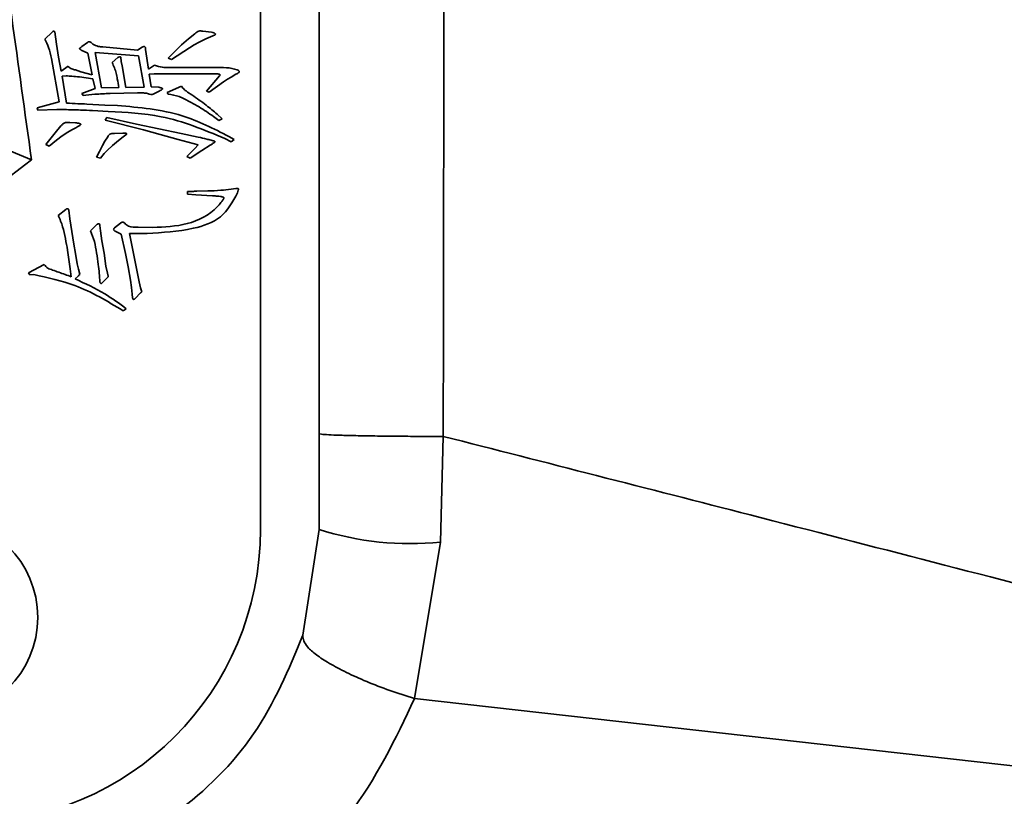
# Model space of a CAD drawing. Header units: millimetres. Extents: x 0 to 297, y 0 to 210.
# Tile 43 of 61: x 250.301 to 251.141, y 125.274 to 125.936. Entities that reach past the tile are written whole.
import ezdxf

# ---------------------------------------------------------------- set-up
doc = ezdxf.new("R2010")
doc.units = ezdxf.units.MM
doc.layers.add('尺寸线', color=6, linetype='Continuous')
doc.styles.add('SLDTEXTSTYLE1', font='TXT', dxfattribs={"width": 0.7})
doc.dimstyles.new('SLDDIMSTYLE5', dxfattribs={"dimtxt": 3.5, "dimasz": 2, "dimexe": 0, "dimexo": 0.0625, "dimgap": 0.875, "dimtad": 0, "dimtih": 1, "dimtoh": 1, "dimlfac": 20, "dimrnd": 1e-09, "dimzin": 12, "dimdsep": 46, "dimtxsty": 'SLDTEXTSTYLE1', "dimsah": 1, "dimcen": 0, "dimadec": 0, "dimazin": 3, "dimtfac": 1, "dimtmove": 0, "dimatfit": 3, "dimfxl": 1, "dimfrac": 2, "dimtolj": 1, "dimtzin": 12, "dimarcsym": 0})

# ---------------------------------------------------------------- blocks, each defined once
blk = doc.blocks.new('_D_17')
at = {"layer": '尺寸线', "transparency": 16777216}
for p, q in [((250.43901, 167.65042), (251.80134, 170.15232)), ((251.80134, 170.15232), (265.40599, 170.15232)), ((206.44314, 86.85213), (250.43901, 167.65042)), ((206.44314, 86.85213), (205.2476, 84.65653))]:
    blk.add_line(p, q, dxfattribs=at)
for points in [[(250.43901, 167.65042), (251.70283, 169.23953), (251.08806, 169.57428)], [(206.44314, 86.85213), (205.17932, 85.26302), (205.79409, 84.92827)]]:
    blk.add_solid(points, dxfattribs=at)
at = {"layer": '尺寸线', "transparency": 16777216, "char_height": 3.5, "attachment_point": 1, "style": 'SLDTEXTSTYLE1'}
for s, insert in [('%%c', (253.38884, 174.66406)), ('1840', (257.25877, 174.66406))]:
    blk.add_mtext(s, dxfattribs=dict(at, insert=insert))
blk = doc.blocks.new('_D_18')
at = {"layer": '尺寸线', "transparency": 16777216}
for p, q in [((242.91464, 135.68209), (247.88926, 138.57979)), ((247.88926, 138.57979), (259.45711, 138.57979)), ((213.96752, 118.82047), (242.91464, 135.68209)), ((213.96752, 118.82047), (211.80728, 117.56214))]:
    blk.add_line(p, q, dxfattribs=at)
for points in [[(242.91464, 135.68209), (244.81899, 136.38632), (244.46666, 136.99118)], [(213.96752, 118.82047), (212.06316, 118.11624), (212.4155, 117.51137)]]:
    blk.add_solid(points, dxfattribs=at)
at = {"layer": '尺寸线', "transparency": 16777216, "char_height": 3.5, "attachment_point": 1, "style": 'SLDTEXTSTYLE1'}
for s, insert in [('%%c', (249.47676, 143.09153)), ('670', (253.34669, 143.09153))]:
    blk.add_mtext(s, dxfattribs=dict(at, insert=insert))

msp = doc.modelspace()

# ---------------------------------------------------------------- linework, layer by layer
at = {"color": 7, "linetype": 'Continuous', "lineweight": 35}
for p, q in [((250.506348, 125.5012766), (250.506348, 129.0012766)), ((250.3224647, 125.9193308), (250.3285393, 125.9254055)), ((250.3309473, 125.925597), (250.3324249, 125.9150622)), ((250.4390049, 125.9145149), (250.4449154, 125.9196866)), ((250.4449154, 125.9196866), (250.4502786, 125.9239279)), ((250.4596916, 125.9196866), (250.4541368, 125.9167313)), ((250.4572836, 125.9261443), (250.4646717, 125.9252413)), ((250.4637414, 125.9213557), (250.4596916, 125.9196866)), ((250.4676269, 125.9230249), (250.4637414, 125.9213557)), ((250.3324249, 125.9150622), (250.3340941, 125.9041716)), ((250.3592136, 125.9073184), (250.3534947, 125.9100821)), ((250.3538504, 125.9130373), (250.3586663, 125.9165398)), ((250.3617857, 125.9165398), (250.3632633, 125.9150622)), ((250.3719649, 125.9128457), (250.4015172, 125.9098905)), ((250.4015172, 125.9098905), (250.4053755, 125.91249)), ((250.4081665, 125.9122985), (250.4083307, 125.9104651)), ((250.4083307, 125.9104651), (250.4109302, 125.8938283)), ((250.4275397, 125.9032412), (250.4358582, 125.9113681)), ((250.4458458, 125.9119428), (250.4303308, 125.9019552)), ((250.4358582, 125.9113681), (250.4390049, 125.9145149)), ((250.4498955, 125.9145149), (250.4458458, 125.9119428)), ((250.4541368, 125.9167313), (250.4498955, 125.9145149)), ((250.3346413, 125.8659451), (250.3279921, 125.9028855)), ((250.3340941, 125.9041716), (250.3363105, 125.8921591)), ((250.3629076, 125.8890397), (250.3592136, 125.9073184)), ((250.3653156, 125.9080572), (250.370843, 125.877766)), ((250.4024202, 125.9051019), (250.3653156, 125.9080572)), ((250.3797087, 125.899383), (250.3846888, 125.9036243)), ((250.3870968, 125.9041716), (250.387644, 125.9004775)), ((250.4072362, 125.8783133), (250.4024202, 125.9051019)), ((250.4303308, 125.9019552), (250.4275397, 125.9032412)), ((250.3363105, 125.8921591), (250.342221, 125.8962362)), ((250.3484872, 125.8930895), (250.3531116, 125.8916118)), ((250.387644, 125.9004775), (250.3883828, 125.8967835)), ((250.3883828, 125.8967835), (250.3915296, 125.8781217)), ((250.4109302, 125.8938283), (250.4159103, 125.8973308)), ((250.4364054, 125.8951143), (250.4678185, 125.8951143)), ((250.3405518, 125.8881093), (250.3370493, 125.8879178)), ((250.3370493, 125.8879178), (250.3409349, 125.8648232)), ((250.3634549, 125.8855098), (250.3518255, 125.887179)), ((250.3531116, 125.8916118), (250.3629076, 125.8890397)), ((250.3653156, 125.8773829), (250.3634549, 125.8855098)), ((250.4155546, 125.8899427), (250.4112859, 125.8893954)), ((250.4112859, 125.8893954), (250.4131466, 125.8786964)), ((250.4584055, 125.8899427), (250.4155546, 125.8899427)), ((250.4604304, 125.8751665), (250.4715125, 125.8881093)), ((250.4783534, 125.8851541), (250.4748235, 125.8829377)), ((250.4813086, 125.8869874), (250.4783534, 125.8851541)), ((250.4853584, 125.8893954), (250.4813086, 125.8869874)), ((250.3540419, 125.8729501), (250.3653156, 125.8773829)), ((250.370843, 125.877766), (250.3856192, 125.8781217)), ((250.3915296, 125.8781217), (250.4072362, 125.8783133)), ((250.4131466, 125.8786964), (250.4196044, 125.8783133)), ((250.4266367, 125.8738804), (250.4390049, 125.8794352)), ((250.4748235, 125.8829377), (250.4626468, 125.874072)), ((250.3549723, 125.8714724), (250.3540419, 125.8729501)), ((250.4015172, 125.8735247), (250.3780395, 125.8731416)), ((250.4199875, 125.8751665), (250.4164576, 125.8733332)), ((250.4275397, 125.8725943), (250.4266367, 125.8738804)), ((250.4441766, 125.8742635), (250.4478706, 125.8718555)), ((250.4626468, 125.874072), (250.4604304, 125.8751665)), ((250.3158154, 125.8609649), (250.3346413, 125.8659451)), ((250.3163627, 125.8589127), (250.3158154, 125.8609649)), ((250.3580917, 125.8640844), (250.3736067, 125.8631814)), ((250.3736067, 125.8631814), (250.3843331, 125.8627983)), ((250.3326165, 125.8594873), (250.3163627, 125.8589127)), ((250.3765619, 125.8578182), (250.3630992, 125.858557)), ((250.3737982, 125.8502385), (250.3752758, 125.852455)), ((250.3752758, 125.852455), (250.4005869, 125.8469276)), ((250.4709653, 125.8498828), (250.4663409, 125.8533853)), ((250.4692961, 125.8554102), (250.473729, 125.8513604)), ((250.473729, 125.8513604), (250.4709653, 125.8498828)), ((250.2454581, 125.8431837), (250.3110025, 125.8165535)), ((250.2454581, 125.8431837), (250.3110025, 125.8165535)), ((250.3313304, 125.8395395), (250.336119, 125.84545)), ((250.3436986, 125.8482136), (250.3484872, 125.8480221)), ((250.4064973, 125.8419201), (250.3737982, 125.8502385)), ((250.4005869, 125.8469276), (250.4386219, 125.8389649)), ((250.3233677, 125.8295519), (250.3278005, 125.8351066)), ((250.3278005, 125.8351066), (250.3313304, 125.8395395)), ((250.3372409, 125.83694), (250.3322334, 125.8332459)), ((250.3420294, 125.8400868), (250.3372409, 125.83694)), ((250.3453678, 125.8419201), (250.3420294, 125.8400868)), ((250.3736067, 125.8325071), (250.3760146, 125.8362012)), ((250.3819251, 125.8389649), (250.3889575, 125.8393479)), ((250.3893132, 125.8360096), (250.3852634, 125.8330544)), ((250.3915296, 125.8376788), (250.3893132, 125.8360096)), ((250.4208904, 125.8380619), (250.4064973, 125.8419201)), ((250.4360497, 125.8337932), (250.4208904, 125.8380619)), ((250.4386219, 125.8389649), (250.4532339, 125.8358454)), ((250.4814728, 125.8317683), (250.4759454, 125.8347235)), ((250.4794479, 125.8363927), (250.4838807, 125.8337932)), ((250.3261587, 125.8282658), (250.3233677, 125.8295519)), ((250.3322334, 125.8332459), (250.3261587, 125.8282658)), ((250.3690096, 125.8236414), (250.3715818, 125.8288131)), ((250.3715818, 125.8288131), (250.3736067, 125.8325071)), ((250.3800918, 125.8286215), (250.3756589, 125.8243802)), ((250.3852634, 125.8330544), (250.3800918, 125.8286215)), ((250.4532339, 125.8293603), (250.4360497, 125.8337932)), ((250.4436293, 125.8192086), (250.4502786, 125.8262409)), ((250.4502786, 125.8262409), (250.4532339, 125.8293603)), ((250.4633856, 125.8290046), (250.4561891, 125.8243802)), ((250.4838807, 125.8337932), (250.4814728, 125.8317683)), ((250.3666017, 125.8188528), (250.3690096, 125.8236414)), ((250.3697484, 125.8179225), (250.3666017, 125.8188528)), ((250.3730594, 125.8218081), (250.3697484, 125.8179225)), ((250.3756589, 125.8243802), (250.3730594, 125.8218081)), ((250.446393, 125.8179225), (250.4436293, 125.8192086)), ((250.4561891, 125.8243802), (250.446393, 125.8179225)), ((250.4439851, 125.7871388), (250.4439851, 125.7893552)), ((250.4511816, 125.7865915), (250.4439851, 125.7871388)), ((250.4654105, 125.7858527), (250.4511816, 125.7865915)), ((250.4519204, 125.7897383), (250.4613608, 125.7899298)), ((250.4813086, 125.7914075), (250.4853584, 125.7919547)), ((250.4873832, 125.7904771), (250.486836, 125.7882607)), ((250.3339025, 125.7690516), (250.3401961, 125.7742233)), ((250.3427682, 125.773676), (250.3436986, 125.7660964)), ((250.3436986, 125.7660964), (250.3470095, 125.7446709)), ((250.3612385, 125.7559446), (250.3669574, 125.761472)), ((250.3693654, 125.7605417), (250.3699126, 125.7559446)), ((250.3819251, 125.7585168), (250.3869052, 125.7625939)), ((250.401873, 125.759064), (250.4144327, 125.7588999)), ((250.3699126, 125.7559446), (250.3710345, 125.7474346)), ((250.3874799, 125.7529894), (250.3823082, 125.7555615)), ((250.3911739, 125.7367356), (250.3874799, 125.7529894)), ((250.3944849, 125.7537282), (250.4028033, 125.7123549)), ((250.4096441, 125.7537282), (250.3944849, 125.7537282)), ((250.3470095, 125.7446709), (250.3484872, 125.7365441)), ((250.3710345, 125.7474346), (250.3728679, 125.7368998)), ((250.3484872, 125.7365441), (250.3499648, 125.7278699)), ((250.3728679, 125.7368998), (250.374537, 125.7258176)), ((250.3933903, 125.7252704), (250.3911739, 125.7367356)), ((250.3084273, 125.7200987), (250.32189, 125.7271311)), ((250.3499648, 125.7278699), (250.3510867, 125.7232455)), ((250.374537, 125.7258176), (250.3758231, 125.719743)), ((250.3954152, 125.7138325), (250.3933903, 125.7252704)), ((250.3095218, 125.7184296), (250.3084273, 125.7200987)), ((250.3130243, 125.7186211), (250.3095218, 125.7184296)), ((250.3449847, 125.7167878), (250.3440543, 125.7236012)), ((250.3507036, 125.717335), (250.3481314, 125.714927)), ((250.3510867, 125.7232455), (250.3523728, 125.7190042)), ((250.3758231, 125.719743), (250.3765619, 125.7171435)), ((250.3754674, 125.7158574), (250.3715818, 125.7119718)), ((250.3963456, 125.707539), (250.3954152, 125.7138325)), ((250.4028033, 125.7123549), (250.4040894, 125.7071832)), ((250.3968928, 125.70182), (250.3963456, 125.707539)), ((250.3972486, 125.6986733), (250.3968928, 125.70182)), ((250.4040894, 125.7029146), (250.399465, 125.6983175)), ((250.4040894, 125.7071832), (250.4050197, 125.7040365)), ((250.3919127, 125.6894518), (250.3891217, 125.6877827)), ((250.556348, 125.5012766), (250.556348, 125.5829201)), ((250.6622656, 125.5806282), (250.6599442, 125.4905185)), ((250.5424453, 125.4110083), (250.556348, 125.5012766)), ((250.6599442, 125.4905185), (250.6377932, 125.3570876)), ((250.6378024, 125.3570923), (251.2482563, 125.2882338))]:
    msp.add_line(p, q, dxfattribs=at)
msp.add_circle((250.231348, 125.4262766), 0.085, dxfattribs=at)
for centre, radius, start, end in [((250.256348, 125.5012766), 0.25, 270, 0), ((250.6336948, 125.7419206), 0.2527688, 252.1817817, 275.9607679)]:
    msp.add_arc(centre, radius, start, end, dxfattribs=at)
for points, knots in [([(250.556348, 125.5829201), (250.556348, 126.1388872), (250.556348, 127.251157), (250.556348, 128.3634269), (250.556348, 128.9197296)], [0, 0, 0, 0, 0.49984918, 1, 1, 1, 1]), ([(250.662262, 128.922022), (250.6623808, 128.8553724), (250.6629747, 128.5221214), (250.6639344, 127.79867), (250.6641185, 126.7513327), (250.662881, 125.9709067), (250.6622622, 125.5806264)], [0, 0, 0, 0, 0.05984937, 0.29924936, 0.64956429, 1, 1, 1, 1]), ([(250.3110025, 125.8165535), (250.2997807, 125.8975448), (250.2773299, 126.0595793), (250.2548792, 126.2216141), (250.2436502, 126.3026574)], [0, 0, 0, 0, 0.49984046, 1, 1, 1, 1]), ([(250.3279921, 125.9028855), (250.3273408, 125.9060878), (250.3261779, 125.9118058), (250.3235992, 125.9170317), (250.3224647, 125.9193308)], [0, 0, 0, 0, 0.56003016, 1, 1, 1, 1]), ([(250.3285393, 125.9254055), (250.3289117, 125.9257314), (250.3293759, 125.9261375), (250.3301048, 125.9262545), (250.3305743, 125.9260842), (250.3307984, 125.9257915), (250.3309473, 125.925597)], [0, 0, 0, 0, 0.5006334, 0.62399995, 0.75022046, 1, 1, 1, 1]), ([(250.4502786, 125.9239279), (250.4514162, 125.9249475), (250.453452, 125.9267721), (250.4561106, 125.9263365), (250.4572836, 125.9261443)], [0, 0, 0, 0, 0.55879674, 1, 1, 1, 1]), ([(250.4646717, 125.9252413), (250.4652792, 125.9251248), (250.4661229, 125.924963), (250.4671551, 125.9245398), (250.4676349, 125.9241825), (250.4678745, 125.9238122), (250.467884, 125.9234298), (250.4677324, 125.923191), (250.4676269, 125.9230249)], [0, 0, 0, 0, 0.41733287, 0.57960568, 0.75250038, 0.81361264, 0.87031736, 1, 1, 1, 1]), ([(250.3534947, 125.9100821), (250.3531975, 125.9102899), (250.352752, 125.9106016), (250.352261, 125.9109632), (250.3521215, 125.9112023), (250.3520847, 125.9113391), (250.3521261, 125.9114763), (250.3526326, 125.9121267), (250.3532605, 125.9125963), (250.3538504, 125.9130373)], [0, 0, 0, 0, 0.24991525, 0.37475318, 0.40679132, 0.4382709, 0.46846725, 0.50074673, 1, 1, 1, 1]), ([(250.3586663, 125.9165398), (250.3589327, 125.91672), (250.3594639, 125.9170794), (250.360381, 125.9172826), (250.3611801, 125.9169926), (250.3615837, 125.9166908), (250.3617857, 125.9165398)], [0, 0, 0, 0, 0.280715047, 0.559737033, 0.779689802, 1, 1, 1, 1]), ([(250.3632633, 125.9150622), (250.3648051, 125.9143455), (250.3675745, 125.9130581), (250.3706164, 125.912911), (250.3719649, 125.9128457)], [0, 0, 0, 0, 0.556707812, 1, 1, 1, 1]), ([(250.4053755, 125.91249), (250.4058548, 125.9127872), (250.4064547, 125.9131591), (250.4072844, 125.9131207), (250.4077998, 125.9128943), (250.4080202, 125.9125361), (250.4081665, 125.9122985)], [0, 0, 0, 0, 0.49886315, 0.62431179, 0.75067255, 1, 1, 1, 1]), ([(250.3846888, 125.9036243), (250.3850851, 125.903953), (250.385637, 125.9044108), (250.3865901, 125.904516), (250.3869277, 125.9042865), (250.3870968, 125.9041716)], [0, 0, 0, 0, 0.55971318, 0.77957497, 1, 1, 1, 1]), ([(250.342221, 125.8962362), (250.3432646, 125.895403), (250.3451381, 125.893907), (250.347459, 125.8933404), (250.3484872, 125.8930895)], [0, 0, 0, 0, 0.55700543, 1, 1, 1, 1]), ([(250.3856192, 125.8781217), (250.3851478, 125.8805919), (250.3843715, 125.8846604), (250.3832665, 125.8903141), (250.3819793, 125.8950484), (250.380466, 125.8979372), (250.3797087, 125.899383)], [0, 0, 0, 0, 0.340076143, 0.560131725, 0.779846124, 1, 1, 1, 1]), ([(250.4159103, 125.8973308), (250.4181372, 125.8965307), (250.4218144, 125.8952097), (250.4272541, 125.8951797), (250.4318236, 125.895108), (250.4348782, 125.8951122), (250.4364054, 125.8951143)], [0, 0, 0, 0, 0.33851401, 0.55898975, 0.7794964, 1, 1, 1, 1]), ([(250.4678185, 125.8951143), (250.4741757, 125.8953013), (250.4810611, 125.8955037), (250.4876551, 125.8926445), (250.488231, 125.8919175), (250.4883611, 125.891295), (250.487963, 125.8908235), (250.487366, 125.8905579), (250.4865327, 125.8900095), (250.4858174, 125.8896355), (250.4853584, 125.8893954)], [0, 0, 0, 0, 0.74969566, 0.81198488, 0.8358093, 0.85941167, 0.88094673, 0.90326302, 0.93791567, 1, 1, 1, 1]), ([(250.3518255, 125.887179), (250.3497225, 125.8873731), (250.3459676, 125.8877196), (250.3422065, 125.8879903), (250.3405518, 125.8881093)], [0, 0, 0, 0, 0.56006369, 1, 1, 1, 1]), ([(250.4715125, 125.8881093), (250.4716163, 125.8882283), (250.4718196, 125.8884616), (250.471877, 125.8889121), (250.4716792, 125.8892606), (250.4712644, 125.8894856), (250.4704819, 125.8896723), (250.4661464, 125.8899201), (250.4620488, 125.8899321), (250.4584055, 125.8899427)], [0, 0, 0, 0, 0.03199673, 0.06271423, 0.08613189, 0.10976027, 0.15731553, 0.25073684, 1, 1, 1, 1]), ([(250.4196044, 125.8783133), (250.4201963, 125.8782279), (250.4210829, 125.8781), (250.4220541, 125.877733), (250.4225587, 125.8775713), (250.4227869, 125.8773619), (250.4228764, 125.8771506), (250.4228519, 125.876918), (250.4226366, 125.8766865), (250.4221827, 125.8764167), (250.4213279, 125.8758026), (250.4205242, 125.8754212), (250.4199875, 125.8751665)], [0, 0, 0, 0, 0.24924941, 0.37330167, 0.43667073, 0.46782466, 0.50010274, 0.5295587, 0.56006716, 0.62795668, 0.75155675, 1, 1, 1, 1]), ([(250.4390049, 125.8794352), (250.4397884, 125.8782846), (250.4411893, 125.8762274), (250.4432628, 125.8748643), (250.4441766, 125.8742635)], [0, 0, 0, 0, 0.55928305, 1, 1, 1, 1]), ([(250.3780395, 125.8731416), (250.3737269, 125.8729252), (250.3660252, 125.8725387), (250.3583497, 125.8717983), (250.3549723, 125.8714724)], [0, 0, 0, 0, 0.559962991, 1, 1, 1, 1]), ([(250.4164576, 125.8733332), (250.4156852, 125.872871), (250.4141452, 125.8719495), (250.411231, 125.8726709), (250.4082758, 125.8734785), (250.4048768, 125.8735384), (250.4026372, 125.8735293), (250.4015172, 125.8735247)], [0, 0, 0, 0, 0.16990744, 0.33874032, 0.55898454, 0.77947475, 1, 1, 1, 1]), ([(250.4663409, 125.8533853), (250.4622678, 125.8562111), (250.4555575, 125.8608664), (250.4455665, 125.8662282), (250.4370522, 125.8708679), (250.43071, 125.872019), (250.4275397, 125.8725943)], [0, 0, 0, 0, 0.33998574, 0.56011853, 0.78011965, 1, 1, 1, 1]), ([(250.4478706, 125.8718555), (250.4520052, 125.86896), (250.459388, 125.8637898), (250.4662688, 125.8579705), (250.4692961, 125.8554102)], [0, 0, 0, 0, 0.56003264, 1, 1, 1, 1]), ([(250.3409349, 125.8648232), (250.3441358, 125.8646427), (250.3498515, 125.8643205), (250.3555739, 125.8641565), (250.3580917, 125.8640844)], [0, 0, 0, 0, 0.56001281, 1, 1, 1, 1]), ([(250.3843331, 125.8627983), (250.4030713, 125.8611727), (250.4365143, 125.8582714), (250.4663356, 125.8430747), (250.4794479, 125.8363927)], [0, 0, 0, 0, 0.56030357, 1, 1, 1, 1]), ([(250.3630992, 125.858557), (250.3596467, 125.8587119), (250.3539597, 125.8589671), (250.3460318, 125.8591272), (250.3393248, 125.8593345), (250.3348526, 125.8594364), (250.3326165, 125.8594873)], [0, 0, 0, 0, 0.33993426, 0.55995804, 0.77998216, 1, 1, 1, 1]), ([(250.4759454, 125.8347235), (250.4580951, 125.8420998), (250.4261661, 125.8552939), (250.3917412, 125.8570457), (250.3765619, 125.8578182)], [0, 0, 0, 0, 0.55906203, 1, 1, 1, 1]), ([(250.336119, 125.84545), (250.3366565, 125.846042), (250.3377244, 125.8472182), (250.3403392, 125.8485922), (250.3424204, 125.8483577), (250.3436986, 125.8482136)], [0, 0, 0, 0, 0.281152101, 0.55851208, 1, 1, 1, 1]), ([(250.3484872, 125.8480221), (250.3496582, 125.8479454), (250.3510464, 125.8478545), (250.3524692, 125.8473487), (250.3527948, 125.8471502), (250.3529432, 125.8470176), (250.3530086, 125.84693), (250.353039, 125.846826), (250.3530109, 125.8467171), (250.3529411, 125.8465965), (250.3528143, 125.8464284), (250.3525574, 125.8461725), (250.350229, 125.8444027), (250.3477127, 125.8431176), (250.3453678, 125.8419201)], [0, 0, 0, 0, 0.24914749, 0.29535369, 0.32166109, 0.33016256, 0.33783596, 0.34482535, 0.35252626, 0.36111295, 0.37464577, 0.39745975, 0.43851276, 1, 1, 1, 1]), ([(250.3760146, 125.8362012), (250.3763581, 125.8367702), (250.3770373, 125.8378954), (250.379162, 125.8391267), (250.3808714, 125.8390266), (250.3819251, 125.8389649)], [0, 0, 0, 0, 0.28184191, 0.55731217, 1, 1, 1, 1]), ([(250.3889575, 125.8393479), (250.3895475, 125.8393519), (250.390428, 125.8393578), (250.3914416, 125.839213), (250.3919187, 125.839112), (250.3921014, 125.8389799), (250.3921732, 125.8388513), (250.3921836, 125.838529), (250.3919755, 125.8380757), (250.3916763, 125.8378093), (250.3915296, 125.8376788)], [0, 0, 0, 0, 0.37384541, 0.55784823, 0.65504578, 0.67711008, 0.69865731, 0.7461643, 0.87560713, 1, 1, 1, 1]), ([(250.4532339, 125.8358454), (250.4556706, 125.8352954), (250.4593255, 125.8344703), (250.4635701, 125.8334093), (250.4656879, 125.8328867), (250.4666561, 125.8325527), (250.4670989, 125.8324276), (250.4673217, 125.8323086), (250.4673735, 125.8320601), (250.4674015, 125.831807), (250.4673585, 125.8315009), (250.4670234, 125.8312242), (250.4664301, 125.8308176), (250.4651843, 125.8300454), (250.4641061, 125.8294215), (250.4633856, 125.8290046)], [0, 0, 0, 0, 0.374871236, 0.562272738, 0.656192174, 0.702630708, 0.714899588, 0.726192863, 0.737839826, 0.750361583, 0.765427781, 0.781233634, 0.812820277, 0.87491566, 1, 1, 1, 1]), ([(249.9237003, 125.5151727), (249.98823, 125.5653868), (250.1173306, 125.665847), (250.2464315, 125.7663073), (250.3110025, 125.8165535)], [0, 0, 0, 0, 0.49984046, 1, 1, 1, 1]), ([(250.486836, 125.7882607), (250.4826858, 125.7807024), (250.4743421, 125.7655069), (250.4441576, 125.7556104), (250.4227369, 125.7544422), (250.4096441, 125.7537282)], [0, 0, 0, 0, 0.27785496, 0.55860885, 1, 1, 1, 1]), ([(250.4144327, 125.7588999), (250.4243259, 125.7592376), (250.4439768, 125.7599085), (250.4642385, 125.7700524), (250.4721263, 125.779404), (250.4738893, 125.7816829), (250.4747101, 125.7828796), (250.4750136, 125.7835339), (250.4751638, 125.7839257), (250.4750755, 125.7843132), (250.4746958, 125.7845646), (250.4741633, 125.78478), (250.4733164, 125.7850095), (250.4718189, 125.7852782), (250.4691205, 125.7856358), (250.4668597, 125.785768), (250.4654105, 125.7858527)], [0, 0, 0, 0, 0.37668714, 0.74821193, 0.81115291, 0.84261429, 0.85835922, 0.86619668, 0.87027254, 0.87404518, 0.88032864, 0.88649298, 0.89623124, 0.91359877, 0.94461388, 1, 1, 1, 1]), ([(250.4439851, 125.7893552), (250.4454672, 125.7894088), (250.4481139, 125.7895044), (250.4507573, 125.7896668), (250.4519204, 125.7897383)], [0, 0, 0, 0, 0.56000214, 1, 1, 1, 1]), ([(250.4613608, 125.7899298), (250.4650949, 125.7900739), (250.4717623, 125.790331), (250.478392, 125.7910786), (250.4813086, 125.7914075)], [0, 0, 0, 0, 0.56006134, 1, 1, 1, 1]), ([(250.4853584, 125.7919547), (250.4859584, 125.7920555), (250.4866303, 125.7921683), (250.4873362, 125.7919298), (250.4874869, 125.7917665), (250.4875578, 125.7915561), (250.4876096, 125.7911134), (250.4874833, 125.7907583), (250.4873832, 125.7904771)], [0, 0, 0, 0, 0.50457003, 0.56502146, 0.62325249, 0.68633027, 0.75158957, 1, 1, 1, 1]), ([(250.3440543, 125.7236012), (250.3433408, 125.7288557), (250.3421656, 125.73751), (250.3399796, 125.7494614), (250.3379329, 125.7595768), (250.3352448, 125.7658961), (250.3339025, 125.7690516)], [0, 0, 0, 0, 0.340222, 0.56035981, 0.78046886, 1, 1, 1, 1]), ([(250.3401961, 125.7742233), (250.3404336, 125.7743759), (250.3409069, 125.7746798), (250.3416216, 125.7748671), (250.3421831, 125.7747443), (250.3425558, 125.7745088), (250.3427345, 125.7741034), (250.3427567, 125.7738218), (250.3427682, 125.773676)], [0, 0, 0, 0, 0.24979024, 0.4976387, 0.62469987, 0.75049814, 0.87081056, 1, 1, 1, 1]), ([(250.3669574, 125.761472), (250.3672129, 125.76163), (250.3677244, 125.7619462), (250.3684143, 125.762059), (250.3688638, 125.7619769), (250.3691041, 125.7617818), (250.3693371, 125.7612951), (250.3693541, 125.7608421), (250.3693654, 125.7605417)], [0, 0, 0, 0, 0.249898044, 0.500284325, 0.56295547, 0.624498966, 0.750906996, 1, 1, 1, 1]), ([(250.3869052, 125.7625939), (250.3871969, 125.7627637), (250.3877817, 125.7631041), (250.3887896, 125.7634669), (250.3898018, 125.7630528), (250.3912288, 125.761625), (250.3947566, 125.7586891), (250.3990237, 125.7589139), (250.401873, 125.759064)], [0, 0, 0, 0, 0.06267419, 0.1256838, 0.18791156, 0.25062684, 0.49962117, 1, 1, 1, 1]), ([(250.3693654, 125.7121634), (250.3690007, 125.7172212), (250.3683995, 125.725559), (250.3666183, 125.7370509), (250.3649834, 125.7468096), (250.362486, 125.7529016), (250.3612385, 125.7559446)], [0, 0, 0, 0, 0.33969708, 0.55998899, 0.78020469, 1, 1, 1, 1]), ([(250.3823082, 125.7555615), (250.3821128, 125.7556845), (250.3817205, 125.7559313), (250.3812277, 125.7564362), (250.3810117, 125.7571878), (250.3813557, 125.7579352), (250.3817354, 125.758323), (250.3819251, 125.7585168)], [0, 0, 0, 0, 0.18675818, 0.37485753, 0.55952284, 0.77994108, 1, 1, 1, 1]), ([(250.32189, 125.7271311), (250.322824, 125.7259869), (250.3247031, 125.7236849), (250.3294892, 125.7224361), (250.3343192, 125.720576), (250.3396718, 125.718712), (250.3432137, 125.7174292), (250.3449847, 125.7167878)], [0, 0, 0, 0, 0.16831858, 0.33865924, 0.55909445, 0.77954421, 1, 1, 1, 1]), ([(250.3891217, 125.6877827), (250.3757857, 125.6958345), (250.3520082, 125.7101907), (250.3249199, 125.7160487), (250.3130243, 125.7186211)], [0, 0, 0, 0, 0.560862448, 1, 1, 1, 1]), ([(250.3523728, 125.7190042), (250.3521091, 125.7186461), (250.3516364, 125.7180039), (250.3509897, 125.7175402), (250.3507036, 125.717335)], [0, 0, 0, 0, 0.55768577, 1, 1, 1, 1]), ([(250.3765619, 125.7171435), (250.3763839, 125.7168818), (250.3760651, 125.7164132), (250.3756505, 125.7160277), (250.3754674, 125.7158574)], [0, 0, 0, 0, 0.558395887, 1, 1, 1, 1]), ([(250.3481314, 125.714927), (250.3567819, 125.710975), (250.3722269, 125.7039187), (250.3858984, 125.6938717), (250.3919127, 125.6894518)], [0, 0, 0, 0, 0.56008286, 1, 1, 1, 1]), ([(250.3715818, 125.7119718), (250.3714287, 125.7117545), (250.3711837, 125.7114066), (250.3708054, 125.7110915), (250.370556, 125.7109722), (250.3703564, 125.7109415), (250.3701419, 125.7110406), (250.3699221, 125.7112576), (250.3696437, 125.7116273), (250.3694723, 125.7119574), (250.3693654, 125.7121634)], [0, 0, 0, 0, 0.24531765, 0.39255996, 0.44870151, 0.50019582, 0.57372433, 0.65620999, 0.78556761, 1, 1, 1, 1]), ([(250.4050197, 125.7040365), (250.4049125, 125.703774), (250.4047186, 125.7032991), (250.4042839, 125.7030334), (250.4040894, 125.7029146)], [0, 0, 0, 0, 0.552652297, 1, 1, 1, 1]), ([(250.399465, 125.6983175), (250.3992509, 125.6981054), (250.3989481, 125.6978054), (250.398477, 125.6975328), (250.3981733, 125.6974374), (250.3979179, 125.6974766), (250.3976808, 125.6976153), (250.3973662, 125.6979929), (250.3972953, 125.6984028), (250.3972486, 125.6986733)], [0, 0, 0, 0, 0.27633828, 0.39086506, 0.50166655, 0.56157246, 0.62364434, 0.75171757, 1, 1, 1, 1]), ([(251.2363569, 125.4329405), (251.1322528, 125.4599283), (250.9408958, 125.5095356), (250.7495239, 125.5583642), (250.6622642, 125.5806285)], [0, 0, 0, 0, 0.544030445, 1, 1, 1, 1]), ([(250.4334703, 125.259145), (250.4335899, 125.2592326), (250.4592691, 125.2780375), (250.5064643, 125.3243393), (250.5304133, 125.3820264), (250.5424452, 125.4110082)], [0, 0, 0, 0, 0.00232344, 0.49876927, 1, 1, 1, 1]), ([(250.5424452, 125.4110082), (250.5428702, 125.4078567), (250.5435173, 125.4030581), (250.5537476, 125.3943148), (250.5647817, 125.3870456), (250.5793059, 125.3792909), (250.5967797, 125.3714405), (250.6166116, 125.3637539), (250.6306782, 125.3593268), (250.6377932, 125.3570875)], [0, 0, 0, 0, 0.23046194, 0.35090438, 0.47447308, 0.60116751, 0.73098716, 0.8639315, 1, 1, 1, 1]), ([(250.637811, 125.3570914), (250.6214464, 125.3226999), (250.5880876, 125.2525935), (250.5262372, 125.2002212), (250.4926705, 125.1785319), (250.492511, 125.1784288)], [0, 0, 0, 0, 0.4893711, 0.99757376, 1, 1, 1, 1])]:
    msp.add_open_spline(points, degree=3, knots=knots, dxfattribs=at)
msp.add_open_spline([(250.556348, 125.582926), (250.5567489, 125.5827691), (250.5575506, 125.5824554), (250.5639487, 125.5820043), (250.5738724, 125.5815913), (250.5872874, 125.5812336), (250.6035392, 125.5809455), (250.6219767, 125.5807411), (250.6418522, 125.5806203), (250.6554588, 125.5806204), (250.6622621, 125.5806204)], degree=3, dxfattribs=at)
at = {"layer": '尺寸线'}
msp.add_arc((228.4410759, 127.2512766), 46, 195, 165, dxfattribs=at)

# ---------------------------------------------------------------- dimensions: what is measured, and where the dimension line sits
for p1, p2, picture, middle in [((250.4390113, 167.6504206), (206.4431404, 86.8521326), '_D_17', (259.3974115, 172.6891303)), ((242.9146363, 135.682086), (213.9675154, 118.8204672), '_D_18', (254.4669355, 141.1165974))]:
    dim = msp.add_diameter_dim_2p(p1=p1, p2=p2, dimstyle='SLDDIMSTYLE5', dxfattribs=at)
    dim.commit()
    dim.dimension.update_dxf_attribs({"geometry": picture, "text_midpoint": middle, "dimtype": 163})

doc.saveas('drawing.dxf')
